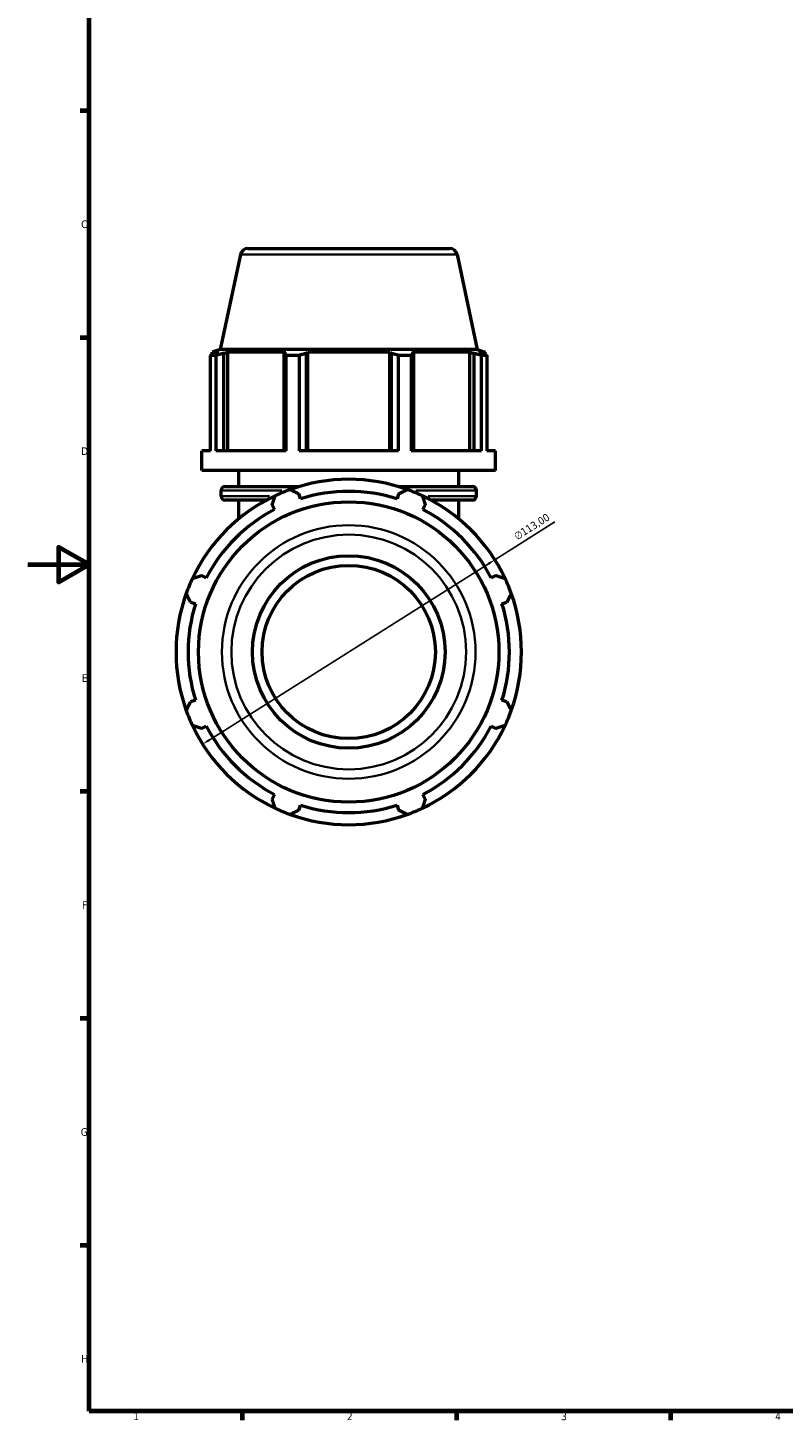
# Model space of a CAD drawing. Header units: millimetres. Extents: x 0 to 1041, y -3 to 949.
# Tile 1 of 8: x 0 to 247, y 17 to 473. Entities that reach past the tile are written whole.
import ezdxf

# ---------------------------------------------------------------- set-up
doc = ezdxf.new("R2010")
doc.units = ezdxf.units.MM
for name, color, linetype, lineweight in [('Border (ISO)', 7, 'Continuous', 70), ('Dimension (ISO)', 7, 'Continuous', 25), ('Visible (ISO)', 7, 'Continuous', 50), ('Visible Narrow (ISO)', 7, 'Continuous', 35)]:
    doc.layers.add(name, color=color, linetype=linetype, lineweight=lineweight)
doc.styles.add('Note Text (ISO)', font='tahoma.ttf')
doc.dimstyles.new('Default (ISO)', dxfattribs={"dimtxt": 2.5, "dimasz": 2.5, "dimexe": 3.175, "dimexo": 0, "dimgap": 0.762, "dimtad": 1, "dimrnd": 1e-08, "dimzin": 0, "dimtxsty": 'Note Text (ISO)', "dimcen": 0.09, "dimdle": 10, "dimclrd": 256, "dimclre": 256, "dimclrt": 232, "dimazin": 0, "dimtfac": 1.40208, "dimtmove": 0, "dimatfit": 3, "dimfxl": 1, "dimtolj": 1, "dimtzin": 0, "dimlwd": -1, "dimlwe": -1, "dimarcsym": 0})

# ---------------------------------------------------------------- blocks, each defined once
blk = doc.blocks.new('Borders Default Border')
at = {"layer": 'Border (ISO)'}
for p, q in [((20, 445.5), (17.1, 445.5)), ((20, 371.25), (17.1, 371.25)), ((20, 222.75), (17.1, 222.75)), ((20, 148.5), (17.1, 148.5)), ((20, 74.25), (17.1, 74.25)), ((70.08, 20), (70.08, 17.1)), ((140.17, 20), (140.17, 17.1)), ((210.25, 20), (210.25, 17.1))]:
    blk.add_line(p, q, dxfattribs=at)
at = {"layer": 'Border (ISO)', "flags": 128}
for points in [[(20, 20), (20, 574), (821, 574), (821, 20), (20, 20)], [(0, 297), (20, 297), (10, 302.77), (10, 291.23), (20, 297)]]:
    blk.add_lwpolyline(points, dxfattribs=at)
at = {"layer": 'Border (ISO)', "color": 232, "true_color": 0xca0064, "char_height": 2.5, "attachment_point": 7, "style": 'Note Text (ISO)'}
for s, insert in [('C', (17.43, 407.08)), ('D', (17.43, 332.88)), ('E', (17.64, 258.63)), ('F', (17.7, 184.38)), ('G', (17.31, 110.08)), ('H', (17.44, 35.88)), ('1', (34.48, 17.1)), ('2', (104.37, 17.1)), ('3', (174.43, 17.05)), ('4', (244.42, 17.1))]:
    blk.add_mtext(s, dxfattribs=dict(at, insert=insert))
blk = doc.blocks.new('*D16')
at = {"layer": 'Defpoints', "color": 0, "transparency": 16777216}
for p in [(152.73, 298.59), (57.18, 238.27)]:
    blk.add_point(p, dxfattribs=at)
at = {"layer": 'Dimension (ISO)', "transparency": 16777216}
for p, q in [((152.73, 298.59), (172.36, 310.98)), ((59.3, 239.6), (150.62, 297.25))]:
    blk.add_line(p, q, dxfattribs=at)
blk.add_arc((104.96, 268.43), 56.5, 29.0454, 109.792, dxfattribs=at)
for points in [[(150.4, 297.61), (150.84, 296.9), (152.73, 298.59)], [(59.07, 239.95), (59.52, 239.25), (57.18, 238.27)]]:
    blk.add_solid(points, dxfattribs=at)
at = {"layer": 'Dimension (ISO)', "color": 232, "true_color": 0xca0064, "transparency": 16777216, "insert": (158.72, 307.07), "char_height": 2.5, "attachment_point": 1, "rotation": 32.2651, "style": 'Note Text (ISO)'}
blk.add_mtext('\\A1;∅113,00', dxfattribs=at)

msp = doc.modelspace()

# ---------------------------------------------------------------- linework, layer by layer
at = {"layer": 'Visible (ISO)'}
for p, q in [((69.538, 398.447), (62.944, 367.427)), ((71.983, 400.427), (137.934, 400.427)), ((140.379, 398.447), (146.973, 367.427)), ((59.794, 334.227), (59.794, 365.483)), ((61.53, 365.483), (59.794, 365.483)), ((62.944, 367.427), (60.319, 366.574)), ((62.385, 366.574), (60.319, 366.574)), ((60.319, 365.754), (60.319, 366.574)), ((62.385, 366.574), (61.011, 366.106)), ((61.53, 365.483), (61.53, 334.227)), ((146.973, 367.427), (62.944, 367.427)), ((64.085, 366.106), (65.362, 366.574)), ((64.085, 334.227), (64.085, 366.106)), ((65.362, 334.227), (65.362, 366.574)), ((84.346, 366.574), (65.362, 366.574)), ((84.346, 366.574), (83.681, 366.106)), ((83.681, 366.106), (83.681, 334.227)), ((84.515, 334.227), (84.515, 365.483)), ((88.705, 365.483), (84.515, 365.483)), ((88.705, 365.483), (88.705, 334.227)), ((91.102, 366.106), (91.535, 366.574)), ((91.102, 334.227), (91.102, 366.106)), ((91.535, 334.227), (91.535, 366.574)), ((118.382, 366.574), (91.535, 366.574)), ((118.382, 334.227), (118.382, 366.574)), ((118.382, 366.574), (118.815, 366.106)), ((118.815, 366.106), (118.815, 334.227)), ((121.212, 334.227), (121.212, 365.483)), ((125.402, 365.483), (121.212, 365.483)), ((125.402, 365.483), (125.402, 334.227)), ((126.236, 366.106), (125.571, 366.574)), ((144.555, 366.574), (125.571, 366.574)), ((126.236, 334.227), (126.236, 366.106)), ((144.555, 334.227), (144.555, 366.574)), ((144.555, 366.574), (145.832, 366.106)), ((145.832, 366.106), (145.832, 334.227)), ((146.973, 367.427), (149.599, 366.574)), ((148.906, 366.106), (147.532, 366.574)), ((149.599, 366.574), (147.532, 366.574)), ((148.387, 334.227), (148.387, 365.483)), ((150.123, 365.483), (148.387, 365.483)), ((149.599, 365.754), (149.599, 366.574)), ((150.123, 365.483), (150.123, 334.227)), ((59.794, 334.227), (56.959, 334.227)), ((56.959, 327.827), (56.959, 334.227)), ((84.515, 334.227), (61.53, 334.227)), ((121.212, 334.227), (88.705, 334.227)), ((148.387, 334.227), (125.402, 334.227)), ((152.959, 334.227), (150.123, 334.227)), ((152.959, 327.827), (152.959, 334.227)), ((152.959, 327.827), (56.959, 327.827)), ((68.959, 322.547), (68.959, 327.827)), ((140.959, 322.547), (140.959, 327.827)), ((63.199, 319.407), (63.199, 321.287)), ((64.459, 322.547), (88.733, 322.547)), ((89.158, 318.54), (88.648, 320.157)), ((121.269, 320.157), (120.759, 318.54)), ((121.184, 322.547), (145.459, 322.547)), ((146.719, 319.407), (146.719, 321.287)), ((78.123, 318.147), (64.459, 318.147)), ((68.959, 311.973), (68.959, 318.147)), ((79.913, 316.539), (80.696, 315.035)), ((129.221, 315.035), (130.004, 316.539)), ((145.459, 318.147), (131.795, 318.147)), ((140.959, 311.973), (140.959, 318.147)), ((58.351, 292.69), (56.847, 293.473)), ((153.07, 293.473), (151.567, 292.69)), ((53.229, 284.738), (54.845, 284.228)), ((155.072, 284.228), (156.688, 284.738)), ((54.845, 252.627), (53.229, 252.117)), ((156.688, 252.117), (155.072, 252.627)), ((56.847, 243.382), (58.351, 244.165)), ((151.567, 244.165), (153.07, 243.382)), ((80.696, 221.819), (79.913, 220.316)), ((130.004, 220.316), (129.221, 221.819)), ((88.648, 216.698), (89.158, 218.314)), ((120.759, 218.314), (121.269, 216.698))]:
    msp.add_line(p, q, dxfattribs=at)
for radius in [49.133, 31.5, 28.35]:
    msp.add_circle((104.959, 268.427), radius, dxfattribs=at)
for centre, radius, start, end in [((71.983, 397.927), 2.5, 90, 168), ((137.934, 397.927), 2.5, 12, 90), ((104.959, 268.427), 56.5, 70.20802, 109.79198), ((104.959, 268.427), 56.5, 115.20802, 154.79198), ((64.459, 321.287), 1.26, 90, 180), ((64.459, 319.407), 1.26, 180, 270), ((104.959, 268.427), 56.5, 109.79198, 115.20802), ((104.959, 268.427), 52.545, 72.5, 107.5), ((104.959, 268.427), 56.5, 64.79198, 70.20802), ((104.959, 268.427), 56.5, 25.20802, 64.79198), ((145.459, 321.287), 1.26, 0, 90), ((145.459, 319.407), 1.26, 270, 0), ((104.959, 268.427), 52.545, 117.5, 152.5), ((104.959, 268.427), 52.545, 27.5, 62.5), ((104.959, 268.427), 56.5, 154.79198, 160.20802), ((104.959, 268.427), 56.5, 19.79198, 25.20802), ((104.959, 268.427), 56.5, 160.20802, 199.79198), ((104.959, 268.427), 56.5, 340.20802, 19.79198), ((104.959, 268.427), 52.545, 162.5, 197.5), ((104.959, 268.427), 52.545, 342.5, 17.5), ((104.959, 268.427), 56.5, 199.79198, 205.20802), ((104.959, 268.427), 56.5, 334.79198, 340.20802), ((104.959, 268.427), 56.5, 205.20802, 244.79198), ((104.959, 268.427), 52.545, 207.5, 242.5), ((104.959, 268.427), 56.5, 295.20802, 334.79198), ((104.959, 268.427), 52.545, 297.5, 332.5), ((104.959, 268.427), 56.5, 244.79198, 250.20802), ((104.959, 268.427), 56.5, 250.20802, 289.79198), ((104.959, 268.427), 52.545, 252.5, 287.5), ((104.959, 268.427), 56.5, 289.79198, 295.20802)]:
    msp.add_arc(centre, radius, start, end, dxfattribs=at)
for points, weights in [([(59.794, 365.483), (60.415, 365.807), (61.011, 366.106)], [1, 1.00140565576, 1.00199466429]), ([(64.085, 366.106), (62.833, 365.807), (61.53, 365.483)], [1.00199466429, 1.00140565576, 1]), ([(84.515, 365.483), (84.09, 365.807), (83.681, 366.106)], [1, 1.00140565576, 1.00199466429]), ([(91.102, 366.106), (89.928, 365.807), (88.705, 365.483)], [1.00199466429, 1.00140565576, 1]), ([(121.212, 365.483), (119.989, 365.807), (118.815, 366.106)], [1, 1.00140565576, 1.00199466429]), ([(126.236, 366.106), (125.827, 365.807), (125.402, 365.483)], [1.00199466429, 1.00140565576, 1]), ([(148.387, 365.483), (147.084, 365.807), (145.832, 366.106)], [1, 1.00140565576, 1.00199466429]), ([(148.906, 366.106), (149.502, 365.807), (150.123, 365.483)], [1.00199466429, 1.00140565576, 1]), ([(79.913, 316.539), (80.394, 318.012), (80.895, 319.547)], [1.00214521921, 1.00148088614, 1]), ([(85.827, 321.59), (87.267, 320.859), (88.648, 320.157)], [1, 1.00148088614, 1.00214521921]), ([(121.269, 320.157), (122.651, 320.859), (124.09, 321.59)], [1.00214521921, 1.00148088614, 1]), ([(129.022, 319.547), (129.523, 318.012), (130.004, 316.539)], [1, 1.00148088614, 1.00214521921]), ([(53.839, 292.491), (55.374, 292.992), (56.847, 293.473)], [1, 1.00148088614, 1.00214521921]), ([(153.07, 293.473), (154.543, 292.992), (156.078, 292.491)], [1.00214521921, 1.00148088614, 1]), ([(53.229, 284.738), (52.527, 286.119), (51.796, 287.559)], [1.00214521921, 1.00148088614, 1]), ([(158.121, 287.559), (157.39, 286.119), (156.688, 284.738)], [1, 1.00148088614, 1.00214521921]), ([(51.796, 249.296), (52.527, 250.735), (53.229, 252.117)], [1, 1.00148088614, 1.00214521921]), ([(156.688, 252.117), (157.39, 250.735), (158.121, 249.296)], [1.00214521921, 1.00148088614, 1]), ([(56.847, 243.382), (55.374, 243.863), (53.839, 244.364)], [1.00214521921, 1.00148088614, 1]), ([(156.078, 244.364), (154.543, 243.863), (153.07, 243.382)], [1, 1.00148088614, 1.00214521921]), ([(80.895, 217.308), (80.394, 218.843), (79.913, 220.316)], [1, 1.00148088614, 1.00214521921]), ([(130.004, 220.316), (129.523, 218.843), (129.022, 217.308)], [1.00214521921, 1.00148088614, 1]), ([(88.648, 216.698), (87.267, 215.996), (85.827, 215.265)], [1.00214521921, 1.00148088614, 1]), ([(124.09, 215.265), (122.651, 215.996), (121.269, 216.698)], [1, 1.00148088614, 1.00214521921])]:
    msp.add_rational_spline(points, weights, degree=2, dxfattribs=at)
at = {"layer": 'Visible Narrow (ISO)'}
for p, q in [((139.943, 398.447), (69.974, 398.447)), ((63.245, 319.407), (79.021, 319.407)), ((83.069, 321.287), (63.259, 321.287)), ((146.658, 321.287), (126.848, 321.287)), ((130.896, 319.407), (146.672, 319.407))]:
    msp.add_line(p, q, dxfattribs=at)
for radius in [41.48, 38.399]:
    msp.add_circle((104.959, 268.427), radius, dxfattribs=at)

# ---------------------------------------------------------------- block references
msp.add_blockref('Borders Default Border', (0, 0))

# ---------------------------------------------------------------- dimensions: what is measured, and where the dimension line sits
at = {"layer": 'Dimension (ISO)'}
dim = msp.add_diameter_dim_2p(p1=(57.183, 238.266), p2=(152.734, 298.589), dimstyle='Default (ISO)', override={"dimdec": 2, "dimlfac": 1, "dimtp": 0, "dimtm": 0, "dimtdec": 2, "dimatfit": 2}, dxfattribs=at)
dim.commit()
dim.dimension.update_dxf_attribs({"geometry": '*D16', "text_midpoint": (166.278, 307.14), "dimtype": 163})

doc.saveas('drawing.dxf')
